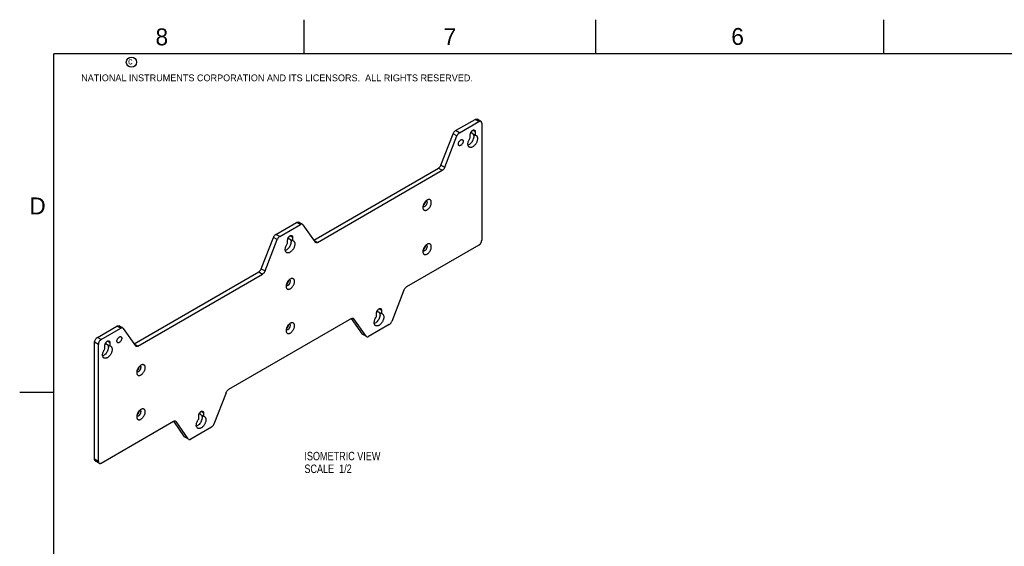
# Model space of a CAD drawing. Header units: inches. Extents: x 0 to 34, y 0 to 22.
# Tile 2 of 12: x 0 to 14.5, y 14.2 to 22. Entities that reach past the tile are written whole.
import ezdxf

# ---------------------------------------------------------------- set-up
doc = ezdxf.new("R2010")
doc.units = ezdxf.units.IN
doc.header["$LTSCALE"] = 1.87
doc.header["$MEASUREMENT"] = 0
doc.layers.get('0').update_dxf_attribs({"linetype": 'CONTINUOUS'})
doc.layers.add('02___PRT_ALL_AXES', color=7, linetype='CONTINUOUS')
doc.layers.add('DETAIL', color=7, linetype='CONTINUOUS')
doc.styles.get("Standard").update_dxf_attribs({"font": 'txt', "width": 0.8})
doc.styles.add('TEXTSTYLE_2', font='txt')

msp = doc.modelspace()

# ---------------------------------------------------------------- linework, layer by layer
at = {"color": 2, "linetype": 'CONTINUOUS'}
for p, q in [((4.2, 21.5), (4.2, 22)), ((8.5, 21.5), (8.5, 22)), ((12.75, 21.5), (12.75, 22)), ((0, 16.5), (0.5, 16.5))]:
    msp.add_line(p, q, dxfattribs=at)
at = {"color": 3, "linetype": 'CONTINUOUS'}
for p, q in [((6.4327, 20.3618), (6.7204, 20.5279)), ((6.2166, 19.8528), (6.3966, 20.3168)), ((4.3388, 18.7445), (6.1804, 19.8078)), ((3.7811, 18.8307), (4.0864, 19.007)), ((3.5649, 18.3218), (3.7449, 18.7857)), ((1.6871, 17.2135), (3.5287, 18.2768)), ((5.0575, 17.3588), (4.8975, 17.5863)), ((1.1471, 17.3099), (1.4348, 17.476)), ((5.0642, 17.3526), (5.0575, 17.3588)), ((1.1053, 15.5092), (1.1053, 17.2376)), ((2.4324, 15.8431), (2.2724, 16.0706)), ((2.439, 15.8369), (2.4324, 15.8431))]:
    msp.add_line(p, q, dxfattribs=at)
at = {"color": 7, "linetype": 'CONTINUOUS'}
for p, q in [((6.4884, 20.3296), (6.7761, 20.4957)), ((6.7761, 20.4957), (6.7204, 20.5279)), ((6.8056, 20.4986), (6.75, 20.5308)), ((6.4884, 20.3296), (6.4327, 20.3618)), ((6.8179, 20.4716), (6.8179, 18.7432)), ((6.2722, 19.8207), (6.4523, 20.2846)), ((6.4523, 20.2846), (6.3966, 20.3168)), ((4.3944, 18.7123), (6.2361, 19.7757)), ((6.1804, 19.8078), (6.2361, 19.7757)), ((6.2166, 19.8528), (6.2722, 19.8207)), ((3.8368, 18.7986), (4.1421, 18.9749)), ((4.1421, 18.9749), (4.0864, 19.007)), ((4.1716, 18.9778), (4.116, 19.01)), ((4.1783, 18.9717), (4.1716, 18.9778)), ((4.1783, 18.9717), (4.3583, 18.7156)), ((3.6206, 18.2896), (3.8006, 18.7536)), ((3.8006, 18.7536), (3.7449, 18.7857)), ((3.8368, 18.7986), (3.7811, 18.8307)), ((4.3388, 18.7445), (4.3944, 18.7123)), ((4.365, 18.7094), (4.3583, 18.7156)), ((6.7761, 18.6709), (5.707, 18.0536)), ((3.5649, 18.3218), (3.6206, 18.2896)), ((1.7428, 17.1813), (3.5844, 18.2447)), ((3.5287, 18.2768), (3.5844, 18.2447)), ((5.6708, 18.0086), (5.4908, 17.5447)), ((4.897, 17.5859), (3.0819, 16.5379)), ((4.9196, 17.5905), (4.9332, 17.5827)), ((4.9265, 17.5889), (4.9332, 17.5827)), ((5.1132, 17.3266), (4.9332, 17.5827)), ((1.2028, 17.2778), (1.4905, 17.4439)), ((1.4905, 17.4439), (1.4348, 17.476)), ((1.52, 17.4468), (1.4643, 17.4789)), ((1.5266, 17.4406), (1.5199, 17.4468)), ((1.5266, 17.4406), (1.7066, 17.1846)), ((5.4547, 17.4997), (5.1493, 17.3234)), ((1.2028, 17.2778), (1.1471, 17.3099)), ((5.1132, 17.3266), (5.0575, 17.3588)), ((5.1122, 17.3249), (5.0641, 17.3526)), ((5.1132, 17.3266), (5.1199, 17.3204)), ((1.161, 17.2054), (1.1053, 17.2376)), ((1.161, 15.477), (1.161, 17.2054)), ((1.6871, 17.2135), (1.7428, 17.1813)), ((1.7133, 17.1784), (1.7066, 17.1846)), ((3.0457, 16.4929), (2.8657, 16.029)), ((1.2028, 15.4529), (2.2719, 16.0702)), ((2.2945, 16.0748), (2.308, 16.067)), ((2.3013, 16.0732), (2.308, 16.067)), ((2.488, 15.8109), (2.308, 16.067)), ((2.8295, 15.984), (2.5242, 15.8077)), ((2.488, 15.8109), (2.4324, 15.8431)), ((2.487, 15.8092), (2.439, 15.8369)), ((2.488, 15.8109), (2.4947, 15.8047)), ((1.161, 15.477), (1.1053, 15.5092)), ((1.1732, 15.45), (1.1176, 15.4822))]:
    msp.add_line(p, q, dxfattribs=at)
at = {"color": 7, "linetype": 'CONTINUOUS', "const_width": 0.02}
for points in [[(0.5, 21.5), (0.5, 0.5)], [(33.5, 21.5), (0.5, 21.5)]]:
    msp.add_lwpolyline(points, dxfattribs=at)
at = {"color": 2, "linetype": 'CONTINUOUS'}
msp.add_circle((1.6484, 21.3727), 0.0754, dxfattribs=at)
at = {"color": 7, "linetype": 'CONTINUOUS'}
for centre in [(4.9166, 17.5717), (2.2914, 16.056)]:
    msp.add_arc(centre, 0.0198, 60.09863, 68.55233, dxfattribs=at)
at = {"color": 3, "linetype": 'CONTINUOUS'}
for points, knots in [([(6.7204, 20.5279), (6.723, 20.5294), (6.7282, 20.5318), (6.7361, 20.5337), (6.7435, 20.5335), (6.748, 20.5319), (6.75, 20.5308)], [0, 0, 0, 0, 0.2895413, 0.5491144, 0.782255, 1, 1, 1, 1]), ([(6.3966, 20.3168), (6.3984, 20.3215), (6.4029, 20.3308), (6.4114, 20.3433), (6.4213, 20.3539), (6.4289, 20.3595), (6.4327, 20.3618)], [0, 0, 0, 0, 0.2610997, 0.5224613, 0.7721204, 1, 1, 1, 1]), ([(6.1804, 19.8078), (6.1843, 19.81), (6.1918, 19.8157), (6.2017, 19.8263), (6.2102, 19.8388), (6.2147, 19.848), (6.2166, 19.8528)], [0, 0, 0, 0, 0.2278796, 0.4775387, 0.7389003, 1, 1, 1, 1]), ([(4.0864, 19.007), (4.089, 19.0085), (4.0942, 19.011), (4.1021, 19.0129), (4.1095, 19.0127), (4.114, 19.0111), (4.1159, 19.01)], [0, 0, 0, 0, 0.2892925, 0.5489719, 0.7821257, 1, 1, 1, 1]), ([(3.7449, 18.7857), (3.7468, 18.7905), (3.7512, 18.7997), (3.7598, 18.8123), (3.7697, 18.8229), (3.7772, 18.8285), (3.7811, 18.8307)], [0, 0, 0, 0, 0.2610997, 0.5224613, 0.7721204, 1, 1, 1, 1]), ([(3.5287, 18.2768), (3.5326, 18.279), (3.5401, 18.2847), (3.5501, 18.2952), (3.5586, 18.3078), (3.5631, 18.317), (3.5649, 18.3218)], [0, 0, 0, 0, 0.2278796, 0.4775387, 0.7389003, 1, 1, 1, 1]), ([(1.4348, 17.476), (1.4374, 17.4775), (1.4425, 17.4799), (1.4504, 17.4819), (1.4578, 17.4817), (1.4623, 17.4801), (1.4643, 17.479)], [0, 0, 0, 0, 0.2892925, 0.5489719, 0.7821257, 1, 1, 1, 1]), ([(1.1053, 17.2376), (1.1053, 17.2409), (1.1059, 17.2477), (1.1092, 17.2618), (1.1168, 17.2791), (1.128, 17.2944), (1.1386, 17.3043), (1.1442, 17.3083), (1.1471, 17.3099)], [0, 0, 0, 0, 0.114171, 0.2375602, 0.4999946, 0.762432, 0.8858247, 1, 1, 1, 1]), ([(1.1176, 15.4822), (1.1156, 15.4833), (1.112, 15.4863), (1.1081, 15.4927), (1.1058, 15.5005), (1.1053, 15.5062), (1.1053, 15.5092)], [0, 0, 0, 0, 0.2177497, 0.4508923, 0.7104636, 1, 1, 1, 1])]:
    msp.add_open_spline(points, degree=3, knots=knots, dxfattribs=at)
at = {"color": 7, "linetype": 'CONTINUOUS'}
for points, knots in [([(6.8056, 20.4986), (6.8037, 20.4998), (6.7992, 20.5014), (6.7918, 20.5016), (6.7838, 20.4997), (6.7787, 20.4972), (6.7761, 20.4957)], [0, 0, 0, 0, 0.217745, 0.4508856, 0.7104587, 1, 1, 1, 1]), ([(6.8179, 20.4716), (6.8179, 20.4746), (6.8174, 20.4803), (6.8151, 20.4881), (6.8112, 20.4944), (6.8076, 20.4975), (6.8056, 20.4986)], [0, 0, 0, 0, 0.2895364, 0.5491077, 0.7822503, 1, 1, 1, 1]), ([(6.4884, 20.3296), (6.4846, 20.3274), (6.477, 20.3217), (6.4671, 20.3112), (6.4586, 20.2986), (6.4541, 20.2894), (6.4523, 20.2846)], [0, 0, 0, 0, 0.2278796, 0.4775387, 0.7389003, 1, 1, 1, 1]), ([(6.2722, 19.8207), (6.2704, 19.8159), (6.2659, 19.8067), (6.2574, 19.7941), (6.2475, 19.7835), (6.2399, 19.7779), (6.2361, 19.7757)], [0, 0, 0, 0, 0.2610997, 0.5224613, 0.7721204, 1, 1, 1, 1]), ([(4.1716, 18.9778), (4.1696, 18.979), (4.1652, 18.9806), (4.1577, 18.9807), (4.1498, 18.9788), (4.1447, 18.9764), (4.1421, 18.9749)], [0, 0, 0, 0, 0.2178743, 0.4510281, 0.7107075, 1, 1, 1, 1]), ([(3.8368, 18.7986), (3.8329, 18.7964), (3.8254, 18.7907), (3.8154, 18.7801), (3.8069, 18.7676), (3.8024, 18.7584), (3.8006, 18.7536)], [0, 0, 0, 0, 0.2278796, 0.4775387, 0.7389003, 1, 1, 1, 1]), ([(4.3944, 18.7123), (4.3919, 18.7109), (4.3867, 18.7084), (4.3788, 18.7065), (4.3714, 18.7067), (4.3669, 18.7083), (4.365, 18.7094)], [0, 0, 0, 0, 0.2892925, 0.5489719, 0.7821257, 1, 1, 1, 1]), ([(6.7761, 18.6709), (6.779, 18.6725), (6.7846, 18.6765), (6.7952, 18.6864), (6.8063, 18.7017), (6.814, 18.7189), (6.8173, 18.7331), (6.8179, 18.7399), (6.8179, 18.7432)], [0, 0, 0, 0, 0.1141753, 0.237568, 0.5000054, 0.7624398, 0.885829, 1, 1, 1, 1]), ([(3.6206, 18.2896), (3.6187, 18.2849), (3.6143, 18.2756), (3.6058, 18.2631), (3.5958, 18.2525), (3.5883, 18.2469), (3.5844, 18.2447)], [0, 0, 0, 0, 0.2610997, 0.5224613, 0.7721204, 1, 1, 1, 1]), ([(5.6708, 18.0086), (5.6727, 18.0134), (5.6772, 18.0226), (5.6857, 18.0352), (5.6956, 18.0458), (5.7032, 18.0514), (5.707, 18.0536)], [0, 0, 0, 0, 0.2610997, 0.5224613, 0.7721204, 1, 1, 1, 1]), ([(4.897, 17.5859), (4.8993, 17.5873), (4.9039, 17.5895), (4.911, 17.5915), (4.9177, 17.5918), (4.9219, 17.5909), (4.9238, 17.5901)], [0, 0, 0, 0, 0.2860143, 0.54616, 0.7816993, 1, 1, 1, 1]), ([(1.5199, 17.4468), (1.518, 17.4479), (1.5135, 17.4495), (1.5061, 17.4497), (1.4982, 17.4478), (1.493, 17.4454), (1.4905, 17.4439)], [0, 0, 0, 0, 0.2178743, 0.4510281, 0.7107075, 1, 1, 1, 1]), ([(5.4547, 17.4997), (5.4585, 17.5019), (5.4661, 17.5075), (5.476, 17.5181), (5.4845, 17.5307), (5.489, 17.5399), (5.4908, 17.5447)], [0, 0, 0, 0, 0.2278796, 0.4775387, 0.7389003, 1, 1, 1, 1]), ([(5.1199, 17.3204), (5.1218, 17.3193), (5.1263, 17.3177), (5.1337, 17.3175), (5.1416, 17.3195), (5.1467, 17.3219), (5.1493, 17.3234)], [0, 0, 0, 0, 0.2178743, 0.4510281, 0.7107075, 1, 1, 1, 1]), ([(1.2028, 17.2778), (1.1999, 17.2761), (1.1943, 17.2721), (1.1837, 17.2623), (1.1725, 17.247), (1.1649, 17.2297), (1.1616, 17.2156), (1.161, 17.2087), (1.161, 17.2054)], [0, 0, 0, 0, 0.1141753, 0.237568, 0.5000054, 0.7624398, 0.885829, 1, 1, 1, 1]), ([(1.7428, 17.1813), (1.7402, 17.1798), (1.7351, 17.1774), (1.7272, 17.1755), (1.7197, 17.1756), (1.7153, 17.1773), (1.7133, 17.1784)], [0, 0, 0, 0, 0.2892925, 0.5489719, 0.7821257, 1, 1, 1, 1]), ([(3.0457, 16.4929), (3.0476, 16.4977), (3.052, 16.5069), (3.0605, 16.5195), (3.0705, 16.53), (3.078, 16.5357), (3.0819, 16.5379)], [0, 0, 0, 0, 0.2610997, 0.5224613, 0.7721204, 1, 1, 1, 1]), ([(2.2719, 16.0702), (2.2742, 16.0716), (2.2788, 16.0738), (2.2859, 16.0758), (2.2926, 16.0761), (2.2968, 16.0752), (2.2987, 16.0744)], [0, 0, 0, 0, 0.2860143, 0.54616, 0.7816993, 1, 1, 1, 1]), ([(2.8295, 15.984), (2.8334, 15.9862), (2.8409, 15.9918), (2.8509, 16.0024), (2.8594, 16.015), (2.8639, 16.0242), (2.8657, 16.029)], [0, 0, 0, 0, 0.2278796, 0.4775387, 0.7389003, 1, 1, 1, 1]), ([(2.4947, 15.8047), (2.4967, 15.8036), (2.5011, 15.802), (2.5086, 15.8018), (2.5165, 15.8037), (2.5216, 15.8062), (2.5242, 15.8077)], [0, 0, 0, 0, 0.2178743, 0.4510281, 0.7107075, 1, 1, 1, 1]), ([(1.161, 15.477), (1.161, 15.4741), (1.1615, 15.4684), (1.1638, 15.4605), (1.1676, 15.4542), (1.1713, 15.4511), (1.1732, 15.45)], [0, 0, 0, 0, 0.2895364, 0.5491077, 0.7822503, 1, 1, 1, 1]), ([(1.1732, 15.45), (1.1752, 15.4489), (1.1797, 15.4473), (1.1871, 15.4471), (1.195, 15.449), (1.2002, 15.4514), (1.2028, 15.4529)], [0, 0, 0, 0, 0.217745, 0.4508856, 0.7104587, 1, 1, 1, 1])]:
    msp.add_open_spline(points, degree=3, knots=knots, dxfattribs=at)
at = {"layer": '02___PRT_ALL_AXES', "color": 3, "linetype": 'CONTINUOUS'}
for p, q in [((6.665, 20.348), (6.665, 20.3277)), ((3.9691, 18.7914), (3.9691, 18.7712)), ((5.2817, 17.7122), (5.2817, 17.692)), ((1.2733, 17.2349), (1.2733, 17.2146)), ((2.6565, 16.1965), (2.6565, 16.1763))]:
    msp.add_line(p, q, dxfattribs=at)
at = {"layer": '02___PRT_ALL_AXES', "color": 7, "linetype": 'CONTINUOUS'}
for p, q in [((6.6858, 20.3674), (6.7206, 20.3473)), ((6.7206, 20.3473), (6.7206, 20.2956)), ((6.6499, 20.2547), (6.6499, 20.3065)), ((6.665, 20.3277), (6.7206, 20.2956)), ((6.7206, 20.2956), (6.7353, 20.291)), ((3.9541, 18.6982), (3.9541, 18.75)), ((3.9691, 18.7712), (4.0248, 18.739)), ((3.99, 18.8109), (4.0248, 18.7908)), ((4.0248, 18.7908), (4.0248, 18.739)), ((4.0248, 18.739), (4.0395, 18.7345)), ((5.3025, 17.7317), (5.3374, 17.7116)), ((5.2666, 17.619), (5.2666, 17.6708)), ((5.2817, 17.692), (5.3374, 17.6598)), ((5.3374, 17.7116), (5.3374, 17.6598)), ((5.3374, 17.6598), (5.352, 17.6553)), ((1.2582, 17.1417), (1.2582, 17.1934)), ((1.2733, 17.2146), (1.3289, 17.1825)), ((1.2941, 17.2544), (1.3289, 17.2343)), ((1.3289, 17.2343), (1.3289, 17.1825)), ((1.3289, 17.1825), (1.3436, 17.178)), ((2.6415, 16.1033), (2.6415, 16.1551)), ((2.6565, 16.1763), (2.7122, 16.1441)), ((2.6774, 16.216), (2.7122, 16.1959)), ((2.7122, 16.1959), (2.7122, 16.1441)), ((2.7122, 16.1441), (2.7269, 16.1396))]:
    msp.add_line(p, q, dxfattribs=at)
at = {"layer": '02___PRT_ALL_AXES', "color": 3, "linetype": 'CONTINUOUS'}
for centre, radius, start, end in [((5.9362, 19.2956), 0.0404, 298.47277, 300.00662), ((5.9478, 19.3149), 0.04, 359.99532, 1.54253), ((5.9362, 18.6425), 0.0404, 298.47277, 300.00662), ((5.9478, 18.6617), 0.04, 359.99532, 1.54253), ((3.9174, 18.13), 0.0404, 298.47277, 300.00662), ((3.929, 18.1493), 0.04, 359.99532, 1.54253), ((3.9174, 17.4768), 0.0404, 298.47277, 300.00662), ((3.929, 17.4961), 0.04, 359.99532, 1.54253), ((1.7255, 16.877), 0.04, 359.99532, 1.54253), ((1.714, 16.8578), 0.0404, 298.47277, 300.00662), ((1.714, 16.2046), 0.0404, 298.47277, 300.00662), ((1.7255, 16.2239), 0.04, 359.99532, 1.54253)]:
    msp.add_arc(centre, radius, start, end, dxfattribs=at)
at = {"layer": '02___PRT_ALL_AXES', "color": 7, "linetype": 'CONTINUOUS'}
for points, knots in [([(6.6499, 20.3065), (6.6499, 20.3108), (6.6511, 20.3198), (6.6556, 20.333), (6.6625, 20.3457), (6.6712, 20.3569), (6.6811, 20.3656), (6.69, 20.3705), (6.697, 20.3724), (6.7019, 20.3727), (6.7063, 20.3721), (6.7091, 20.3709), (6.7103, 20.3702)], [0, 0, 0, 0, 0.1286607, 0.2703244, 0.417466, 0.5618234, 0.6954884, 0.8127425, 0.8646895, 0.9125197, 0.9571381, 1, 1, 1, 1]), ([(6.7103, 20.3702), (6.7119, 20.3693), (6.715, 20.3667), (6.7183, 20.3613), (6.7202, 20.3547), (6.7206, 20.3499), (6.7206, 20.3473)], [0, 0, 0, 0, 0.2177007, 0.450907, 0.7106316, 1, 1, 1, 1]), ([(6.4731, 20.1636), (6.4731, 20.1679), (6.4743, 20.1769), (6.4788, 20.1901), (6.4857, 20.2028), (6.4944, 20.214), (6.5043, 20.2227), (6.5133, 20.2276), (6.5203, 20.2295), (6.5251, 20.2298), (6.5296, 20.2292), (6.5323, 20.228), (6.5335, 20.2273)], [0, 0, 0, 0, 0.1286607, 0.2703244, 0.417466, 0.5618234, 0.6954884, 0.8127425, 0.8646895, 0.9125197, 0.9571381, 1, 1, 1, 1]), ([(6.5439, 20.2044), (6.5439, 20.2002), (6.5427, 20.1912), (6.5382, 20.178), (6.5313, 20.1653), (6.5226, 20.1541), (6.5127, 20.1453), (6.5037, 20.1404), (6.4967, 20.1386), (6.4919, 20.1382), (6.4874, 20.1389), (6.4847, 20.14), (6.4835, 20.1407)], [0, 0, 0, 0, 0.1286607, 0.2703244, 0.417466, 0.5618234, 0.6954884, 0.8127425, 0.8646895, 0.9125197, 0.9571381, 1, 1, 1, 1]), ([(6.5335, 20.2273), (6.5352, 20.2264), (6.5382, 20.2238), (6.5415, 20.2184), (6.5435, 20.2118), (6.5439, 20.207), (6.5439, 20.2044)], [0, 0, 0, 0, 0.2177007, 0.450907, 0.7106316, 1, 1, 1, 1]), ([(6.6353, 20.1178), (6.6334, 20.1189), (6.6297, 20.1216), (6.6233, 20.1284), (6.6174, 20.14), (6.6142, 20.1565), (6.6147, 20.1753), (6.6187, 20.1956), (6.6261, 20.2163), (6.6365, 20.2364), (6.6452, 20.2489), (6.6499, 20.2547)], [0, 0, 0, 0, 0.0436624, 0.0884334, 0.1846835, 0.2941502, 0.4180363, 0.554655, 0.7003571, 0.8506317, 1, 1, 1, 1]), ([(6.7353, 20.291), (6.7386, 20.2891), (6.7448, 20.2839), (6.7513, 20.2732), (6.7552, 20.2599), (6.7564, 20.2447), (6.755, 20.228), (6.7509, 20.2105), (6.7443, 20.1927), (6.7356, 20.1754), (6.7249, 20.1591), (6.7128, 20.1446), (6.6997, 20.1323), (6.686, 20.1227), (6.6722, 20.1161), (6.6587, 20.1129), (6.6462, 20.1132), (6.6386, 20.1159), (6.6353, 20.1178)], [0, 0, 0, 0, 0.0453955, 0.0939764, 0.1480066, 0.2083986, 0.2749902, 0.3468431, 0.4224647, 0.5000536, 0.5776385, 0.6532531, 0.7250922, 0.7916668, 0.8520423, 0.9060529, 0.9546302, 1, 1, 1, 1]), ([(6.4835, 20.1407), (6.4818, 20.1417), (6.4788, 20.1443), (6.4755, 20.1497), (6.4735, 20.1563), (6.4731, 20.1611), (6.4731, 20.1636)], [0, 0, 0, 0, 0.2177007, 0.450907, 0.7106316, 1, 1, 1, 1]), ([(6.0121, 19.3367), (6.0078, 19.3342), (5.9994, 19.3283), (5.9836, 19.3135), (5.9703, 19.2953), (5.96, 19.275), (5.9543, 19.2593), (5.9507, 19.2438), (5.9498, 19.2336), (5.9498, 19.2287)], [0, 0, 0, 0, 0.1142106, 0.23743, 0.4997838, 0.6328535, 0.7625429, 0.8858794, 1, 1, 1, 1]), ([(6.0745, 19.3007), (6.0745, 19.3051), (6.0738, 19.3136), (6.0704, 19.3253), (6.0646, 19.3348), (6.0565, 19.3415), (6.0466, 19.3451), (6.0355, 19.3454), (6.0237, 19.3426), (6.016, 19.3389), (6.0121, 19.3367)], [0, 0, 0, 0, 0.1447683, 0.2745533, 0.3911244, 0.4999946, 0.6088832, 0.72548, 0.8551064, 1, 1, 1, 1]), ([(5.9498, 19.2287), (5.9498, 19.2242), (5.9504, 19.2157), (5.9539, 19.204), (5.9597, 19.1945), (5.9677, 19.1878), (5.9776, 19.1842), (5.9887, 19.1839), (6.0005, 19.1868), (6.0127, 19.1925), (6.0248, 19.201), (6.0364, 19.2119), (6.0471, 19.2247), (6.0565, 19.239), (6.0642, 19.2543), (6.07, 19.27), (6.0736, 19.2855), (6.0745, 19.2957), (6.0745, 19.3007)], [0, 0, 0, 0, 0.0603225, 0.1144013, 0.162974, 0.2083381, 0.2537106, 0.302296, 0.3563113, 0.4166887, 0.4832812, 0.5551254, 0.630753, 0.7083517, 0.7859374, 0.861552, 0.9334625, 1, 1, 1, 1]), ([(5.9525, 19.2513), (5.9532, 19.2498), (5.955, 19.2471), (5.9576, 19.245), (5.9589, 19.2442)], [0, 0, 0, 0, 0.5152897, 1, 1, 1, 1]), ([(5.9589, 19.2442), (5.96, 19.2436), (5.9624, 19.2426), (5.9664, 19.242), (5.9707, 19.2423), (5.9769, 19.244), (5.9848, 19.2483), (5.9935, 19.2561), (6.0013, 19.266), (6.0074, 19.2772), (6.0113, 19.2889), (6.0124, 19.2969), (6.0124, 19.3007)], [0, 0, 0, 0, 0.0428356, 0.0874734, 0.1353059, 0.187248, 0.3045355, 0.4382129, 0.5825461, 0.7296603, 0.8714693, 1, 1, 1, 1]), ([(5.9931, 19.3229), (5.9949, 19.3231), (5.9984, 19.323), (6.0018, 19.3218), (6.0032, 19.3209)], [0, 0, 0, 0, 0.5171972, 1, 1, 1, 1]), ([(6.0032, 19.3209), (6.0047, 19.3201), (6.0074, 19.3178), (6.0103, 19.313), (6.012, 19.3072), (6.0124, 19.3029), (6.0124, 19.3007)], [0, 0, 0, 0, 0.2177187, 0.4512326, 0.7112538, 1, 1, 1, 1]), ([(3.9541, 18.75), (3.9541, 18.7542), (3.9553, 18.7632), (3.9597, 18.7764), (3.9666, 18.7891), (3.9754, 18.8003), (3.9853, 18.8091), (3.9942, 18.814), (4.0012, 18.8158), (4.006, 18.8162), (4.0105, 18.8155), (4.0132, 18.8144), (4.0145, 18.8137)], [0, 0, 0, 0, 0.1286607, 0.2703244, 0.417466, 0.5618234, 0.6954884, 0.8127425, 0.8646895, 0.9125197, 0.9571381, 1, 1, 1, 1]), ([(4.0145, 18.8137), (4.0161, 18.8127), (4.0192, 18.8101), (4.0225, 18.8048), (4.0244, 18.7981), (4.0248, 18.7933), (4.0248, 18.7908)], [0, 0, 0, 0, 0.2177007, 0.450907, 0.7106316, 1, 1, 1, 1]), ([(3.9394, 18.5613), (3.9375, 18.5624), (3.9339, 18.565), (3.9274, 18.5719), (3.9215, 18.5834), (3.9184, 18.6), (3.9188, 18.6188), (3.9229, 18.639), (3.9303, 18.6597), (3.9407, 18.6798), (3.9493, 18.6923), (3.9541, 18.6982)], [0, 0, 0, 0, 0.0436624, 0.0884334, 0.1846835, 0.2941502, 0.4180363, 0.554655, 0.7003571, 0.8506317, 1, 1, 1, 1]), ([(4.0395, 18.7345), (4.0428, 18.7326), (4.0489, 18.7274), (4.0555, 18.7166), (4.0594, 18.7034), (4.0606, 18.6882), (4.0591, 18.6715), (4.055, 18.6539), (4.0485, 18.6362), (4.0397, 18.6188), (4.0291, 18.6026), (4.017, 18.5881), (4.0038, 18.5758), (3.9901, 18.5661), (3.9763, 18.5596), (3.9629, 18.5563), (3.9503, 18.5567), (3.9427, 18.5594), (3.9394, 18.5613)], [0, 0, 0, 0, 0.0453955, 0.0939764, 0.1480066, 0.2083986, 0.2749902, 0.3468431, 0.4224647, 0.5000536, 0.5776385, 0.6532531, 0.7250922, 0.7916668, 0.8520423, 0.9060529, 0.9546302, 1, 1, 1, 1]), ([(6.0121, 18.6835), (6.0078, 18.681), (5.9994, 18.6751), (5.9836, 18.6603), (5.9703, 18.6421), (5.96, 18.6218), (5.9543, 18.6061), (5.9507, 18.5907), (5.9498, 18.5804), (5.9498, 18.5755)], [0, 0, 0, 0, 0.1142106, 0.23743, 0.4997838, 0.6328535, 0.7625429, 0.8858794, 1, 1, 1, 1]), ([(5.9498, 18.5755), (5.9498, 18.571), (5.9504, 18.5625), (5.9539, 18.5508), (5.9597, 18.5414), (5.9677, 18.5346), (5.9776, 18.531), (5.9887, 18.5307), (6.0005, 18.5336), (6.0127, 18.5394), (6.0248, 18.5478), (6.0364, 18.5587), (6.0471, 18.5715), (6.0565, 18.5859), (6.0642, 18.6011), (6.07, 18.6168), (6.0736, 18.6323), (6.0745, 18.6426), (6.0745, 18.6475)], [0, 0, 0, 0, 0.0603225, 0.1144013, 0.162974, 0.2083381, 0.2537106, 0.302296, 0.3563113, 0.4166887, 0.4832812, 0.5551254, 0.630753, 0.7083517, 0.7859374, 0.861552, 0.9334625, 1, 1, 1, 1]), ([(5.9525, 18.5981), (5.9532, 18.5966), (5.955, 18.5939), (5.9576, 18.5918), (5.9589, 18.591)], [0, 0, 0, 0, 0.5152897, 1, 1, 1, 1]), ([(5.9589, 18.591), (5.96, 18.5904), (5.9624, 18.5894), (5.9664, 18.5888), (5.9707, 18.5891), (5.9769, 18.5908), (5.9848, 18.5951), (5.9935, 18.6029), (6.0013, 18.6128), (6.0074, 18.624), (6.0113, 18.6357), (6.0124, 18.6437), (6.0124, 18.6475)], [0, 0, 0, 0, 0.0428356, 0.0874734, 0.1353059, 0.187248, 0.3045355, 0.4382129, 0.5825461, 0.7296603, 0.8714693, 1, 1, 1, 1]), ([(5.9931, 18.6697), (5.9949, 18.6699), (5.9984, 18.6698), (6.0018, 18.6686), (6.0032, 18.6678)], [0, 0, 0, 0, 0.5171972, 1, 1, 1, 1]), ([(6.0032, 18.6678), (6.0047, 18.6669), (6.0074, 18.6646), (6.0103, 18.6598), (6.012, 18.654), (6.0124, 18.6497), (6.0124, 18.6475)], [0, 0, 0, 0, 0.2177187, 0.4512326, 0.7112538, 1, 1, 1, 1]), ([(6.0745, 18.6475), (6.0745, 18.6519), (6.0738, 18.6604), (6.0704, 18.6721), (6.0646, 18.6816), (6.0565, 18.6884), (6.0466, 18.692), (6.0355, 18.6922), (6.0237, 18.6894), (6.016, 18.6857), (6.0121, 18.6835)], [0, 0, 0, 0, 0.1447683, 0.2745533, 0.3911244, 0.4999946, 0.6088832, 0.72548, 0.8551064, 1, 1, 1, 1]), ([(3.9933, 18.171), (3.9891, 18.1686), (3.9806, 18.1627), (3.9648, 18.1479), (3.9515, 18.1296), (3.9412, 18.1094), (3.9355, 18.0937), (3.9319, 18.0782), (3.931, 18.068), (3.931, 18.063)], [0, 0, 0, 0, 0.1142106, 0.23743, 0.4997838, 0.6328535, 0.7625429, 0.8858794, 1, 1, 1, 1]), ([(4.0557, 18.135), (4.0557, 18.1395), (4.055, 18.148), (4.0516, 18.1597), (4.0458, 18.1692), (4.0377, 18.1759), (4.0278, 18.1795), (4.0167, 18.1798), (4.0049, 18.1769), (3.9972, 18.1733), (3.9933, 18.171)], [0, 0, 0, 0, 0.1447683, 0.2745533, 0.3911244, 0.4999946, 0.6088832, 0.72548, 0.8551064, 1, 1, 1, 1]), ([(3.931, 18.063), (3.931, 18.0586), (3.9316, 18.0501), (3.9351, 18.0384), (3.9409, 18.0289), (3.9489, 18.0222), (3.9588, 18.0186), (3.9699, 18.0183), (3.9818, 18.0211), (3.9939, 18.0269), (4.006, 18.0354), (4.0176, 18.0463), (4.0283, 18.0591), (4.0377, 18.0734), (4.0454, 18.0887), (4.0512, 18.1044), (4.0548, 18.1199), (4.0557, 18.1301), (4.0557, 18.135)], [0, 0, 0, 0, 0.0603225, 0.1144013, 0.162974, 0.2083381, 0.2537106, 0.302296, 0.3563113, 0.4166887, 0.4832812, 0.5551254, 0.630753, 0.7083517, 0.7859374, 0.861552, 0.9334625, 1, 1, 1, 1]), ([(3.9337, 18.0857), (3.9344, 18.0842), (3.9362, 18.0815), (3.9388, 18.0794), (3.9401, 18.0786)], [0, 0, 0, 0, 0.5152897, 1, 1, 1, 1]), ([(3.9401, 18.0786), (3.9412, 18.078), (3.9436, 18.077), (3.9476, 18.0764), (3.9519, 18.0767), (3.9581, 18.0784), (3.966, 18.0827), (3.9748, 18.0904), (3.9825, 18.1004), (3.9886, 18.1116), (3.9925, 18.1233), (3.9936, 18.1313), (3.9936, 18.135)], [0, 0, 0, 0, 0.0428356, 0.0874734, 0.1353059, 0.187248, 0.3045355, 0.4382129, 0.5825461, 0.7296603, 0.8714693, 1, 1, 1, 1]), ([(3.9743, 18.1573), (3.9761, 18.1575), (3.9796, 18.1574), (3.983, 18.1562), (3.9844, 18.1553)], [0, 0, 0, 0, 0.5171972, 1, 1, 1, 1]), ([(3.9844, 18.1553), (3.9859, 18.1545), (3.9886, 18.1522), (3.9915, 18.1474), (3.9933, 18.1415), (3.9936, 18.1373), (3.9936, 18.135)], [0, 0, 0, 0, 0.2177187, 0.4512326, 0.7112538, 1, 1, 1, 1]), ([(5.2666, 17.6708), (5.2666, 17.675), (5.2678, 17.684), (5.2723, 17.6972), (5.2792, 17.7099), (5.2879, 17.7211), (5.2978, 17.7299), (5.3068, 17.7348), (5.3138, 17.7366), (5.3186, 17.737), (5.3231, 17.7363), (5.3258, 17.7352), (5.327, 17.7345)], [0, 0, 0, 0, 0.1286607, 0.2703244, 0.417466, 0.5618234, 0.6954884, 0.8127425, 0.8646895, 0.9125197, 0.9571381, 1, 1, 1, 1]), ([(5.327, 17.7345), (5.3287, 17.7335), (5.3317, 17.7309), (5.335, 17.7255), (5.337, 17.7189), (5.3374, 17.7141), (5.3374, 17.7116)], [0, 0, 0, 0, 0.2177007, 0.450907, 0.7106316, 1, 1, 1, 1]), ([(5.252, 17.4821), (5.2501, 17.4832), (5.2464, 17.4858), (5.24, 17.4927), (5.2341, 17.5042), (5.2309, 17.5207), (5.2314, 17.5396), (5.2354, 17.5598), (5.2428, 17.5805), (5.2532, 17.6006), (5.2619, 17.6131), (5.2666, 17.619)], [0, 0, 0, 0, 0.0436624, 0.0884334, 0.1846835, 0.2941502, 0.4180363, 0.554655, 0.7003571, 0.8506317, 1, 1, 1, 1]), ([(5.352, 17.6553), (5.3553, 17.6534), (5.3615, 17.6482), (5.3681, 17.6374), (5.372, 17.6242), (5.3732, 17.609), (5.3717, 17.5923), (5.3676, 17.5747), (5.3611, 17.557), (5.3523, 17.5396), (5.3417, 17.5234), (5.3295, 17.5089), (5.3164, 17.4965), (5.3027, 17.4869), (5.2889, 17.4804), (5.2755, 17.4771), (5.2629, 17.4774), (5.2553, 17.4802), (5.252, 17.4821)], [0, 0, 0, 0, 0.0453955, 0.0939764, 0.1480066, 0.2083986, 0.2749902, 0.3468431, 0.4224647, 0.5000536, 0.5776385, 0.6532531, 0.7250922, 0.7916668, 0.8520423, 0.9060529, 0.9546302, 1, 1, 1, 1]), ([(3.9933, 17.5179), (3.9891, 17.5154), (3.9806, 17.5095), (3.9648, 17.4947), (3.9515, 17.4765), (3.9412, 17.4562), (3.9355, 17.4405), (3.9319, 17.425), (3.931, 17.4148), (3.931, 17.4099)], [0, 0, 0, 0, 0.1142106, 0.23743, 0.4997838, 0.6328535, 0.7625429, 0.8858794, 1, 1, 1, 1]), ([(3.931, 17.4099), (3.931, 17.4054), (3.9316, 17.3969), (3.9351, 17.3852), (3.9409, 17.3757), (3.9489, 17.369), (3.9588, 17.3654), (3.9699, 17.3651), (3.9818, 17.368), (3.9939, 17.3737), (4.006, 17.3822), (4.0176, 17.3931), (4.0283, 17.4059), (4.0377, 17.4202), (4.0454, 17.4355), (4.0512, 17.4512), (4.0548, 17.4667), (4.0557, 17.4769), (4.0557, 17.4819)], [0, 0, 0, 0, 0.0603225, 0.1144013, 0.162974, 0.2083381, 0.2537106, 0.302296, 0.3563113, 0.4166887, 0.4832812, 0.5551254, 0.630753, 0.7083517, 0.7859374, 0.861552, 0.9334625, 1, 1, 1, 1]), ([(3.9401, 17.4254), (3.9412, 17.4248), (3.9436, 17.4238), (3.9476, 17.4232), (3.9519, 17.4235), (3.9581, 17.4252), (3.966, 17.4295), (3.9748, 17.4373), (3.9825, 17.4472), (3.9886, 17.4584), (3.9925, 17.4701), (3.9936, 17.4781), (3.9936, 17.4819)], [0, 0, 0, 0, 0.0428356, 0.0874734, 0.1353059, 0.187248, 0.3045355, 0.4382129, 0.5825461, 0.7296603, 0.8714693, 1, 1, 1, 1]), ([(3.9743, 17.5041), (3.9761, 17.5043), (3.9796, 17.5042), (3.983, 17.503), (3.9844, 17.5021)], [0, 0, 0, 0, 0.5171972, 1, 1, 1, 1]), ([(3.9844, 17.5021), (3.9859, 17.5013), (3.9886, 17.499), (3.9915, 17.4942), (3.9933, 17.4884), (3.9936, 17.4841), (3.9936, 17.4819)], [0, 0, 0, 0, 0.2177187, 0.4512326, 0.7112538, 1, 1, 1, 1]), ([(4.0557, 17.4819), (4.0557, 17.4863), (4.055, 17.4948), (4.0516, 17.5065), (4.0458, 17.516), (4.0377, 17.5227), (4.0278, 17.5263), (4.0167, 17.5266), (4.0049, 17.5238), (3.9972, 17.5201), (3.9933, 17.5179)], [0, 0, 0, 0, 0.1447683, 0.2745533, 0.3911244, 0.4999946, 0.6088832, 0.72548, 0.8551064, 1, 1, 1, 1]), ([(1.435, 17.2547), (1.435, 17.259), (1.4362, 17.2679), (1.4407, 17.2811), (1.4476, 17.2939), (1.4563, 17.305), (1.4662, 17.3138), (1.4751, 17.3187), (1.4821, 17.3205), (1.4869, 17.3209), (1.4914, 17.3202), (1.4941, 17.3191), (1.4954, 17.3184)], [0, 0, 0, 0, 0.1286607, 0.2703244, 0.417466, 0.5618234, 0.6954884, 0.8127425, 0.8646895, 0.9125197, 0.9571381, 1, 1, 1, 1]), ([(1.5057, 17.2955), (1.5057, 17.2912), (1.5045, 17.2822), (1.5001, 17.269), (1.4932, 17.2563), (1.4844, 17.2451), (1.4745, 17.2364), (1.4656, 17.2315), (1.4586, 17.2296), (1.4538, 17.2293), (1.4493, 17.23), (1.4466, 17.2311), (1.4453, 17.2318)], [0, 0, 0, 0, 0.1286607, 0.2703244, 0.417466, 0.5618234, 0.6954884, 0.8127425, 0.8646895, 0.9125197, 0.9571381, 1, 1, 1, 1]), ([(1.4954, 17.3184), (1.497, 17.3174), (1.5001, 17.3148), (1.5034, 17.3095), (1.5053, 17.3028), (1.5057, 17.298), (1.5057, 17.2955)], [0, 0, 0, 0, 0.2177007, 0.450907, 0.7106316, 1, 1, 1, 1]), ([(3.9337, 17.4325), (3.9344, 17.431), (3.9362, 17.4283), (3.9388, 17.4262), (3.9401, 17.4254)], [0, 0, 0, 0, 0.5152897, 1, 1, 1, 1]), ([(1.3436, 17.178), (1.3469, 17.1761), (1.3531, 17.1709), (1.3596, 17.1601), (1.3635, 17.1469), (1.3647, 17.1316), (1.3633, 17.1149), (1.3592, 17.0974), (1.3526, 17.0796), (1.3439, 17.0623), (1.3333, 17.0461), (1.3211, 17.0315), (1.308, 17.0192), (1.2943, 17.0096), (1.2805, 17.003), (1.2671, 16.9998), (1.2545, 17.0001), (1.2469, 17.0029), (1.2436, 17.0048)], [0, 0, 0, 0, 0.0453955, 0.0939764, 0.1480066, 0.2083986, 0.2749902, 0.3468431, 0.4224647, 0.5000536, 0.5776385, 0.6532531, 0.7250922, 0.7916668, 0.8520423, 0.9060529, 0.9546302, 1, 1, 1, 1]), ([(1.2582, 17.1934), (1.2582, 17.1977), (1.2594, 17.2067), (1.2639, 17.2199), (1.2708, 17.2326), (1.2795, 17.2438), (1.2894, 17.2525), (1.2984, 17.2574), (1.3054, 17.2593), (1.3102, 17.2597), (1.3147, 17.259), (1.3174, 17.2579), (1.3186, 17.2571)], [0, 0, 0, 0, 0.1286607, 0.2703244, 0.417466, 0.5618234, 0.6954884, 0.8127425, 0.8646895, 0.9125197, 0.9571381, 1, 1, 1, 1]), ([(1.3186, 17.2571), (1.3203, 17.2562), (1.3233, 17.2536), (1.3266, 17.2482), (1.3286, 17.2416), (1.3289, 17.2368), (1.3289, 17.2343)], [0, 0, 0, 0, 0.2177007, 0.450907, 0.7106316, 1, 1, 1, 1]), ([(1.4453, 17.2318), (1.4437, 17.2328), (1.4406, 17.2354), (1.4373, 17.2407), (1.4354, 17.2473), (1.435, 17.2522), (1.435, 17.2547)], [0, 0, 0, 0, 0.2177007, 0.450907, 0.7106316, 1, 1, 1, 1]), ([(1.2436, 17.0048), (1.2417, 17.0059), (1.238, 17.0085), (1.2316, 17.0154), (1.2257, 17.0269), (1.2225, 17.0434), (1.223, 17.0623), (1.227, 17.0825), (1.2344, 17.1032), (1.2448, 17.1233), (1.2535, 17.1358), (1.2582, 17.1417)], [0, 0, 0, 0, 0.0436624, 0.0884334, 0.1846835, 0.2941502, 0.4180363, 0.554655, 0.7003571, 0.8506317, 1, 1, 1, 1]), ([(1.7899, 16.8988), (1.7856, 16.8963), (1.7772, 16.8904), (1.7614, 16.8757), (1.748, 16.8574), (1.7378, 16.8371), (1.732, 16.8215), (1.7284, 16.806), (1.7275, 16.7957), (1.7275, 16.7908)], [0, 0, 0, 0, 0.1142106, 0.23743, 0.4997838, 0.6328535, 0.7625429, 0.8858794, 1, 1, 1, 1]), ([(1.7275, 16.7908), (1.7275, 16.7863), (1.7282, 16.7778), (1.7316, 16.7662), (1.7374, 16.7567), (1.7455, 16.7499), (1.7554, 16.7463), (1.7665, 16.746), (1.7783, 16.7489), (1.7905, 16.7547), (1.8026, 16.7632), (1.8142, 16.774), (1.8249, 16.7869), (1.8342, 16.8012), (1.842, 16.8165), (1.8477, 16.8321), (1.8513, 16.8476), (1.8522, 16.8579), (1.8522, 16.8628)], [0, 0, 0, 0, 0.0603225, 0.1144013, 0.162974, 0.2083381, 0.2537106, 0.302296, 0.3563113, 0.4166887, 0.4832812, 0.5551254, 0.630753, 0.7083517, 0.7859374, 0.861552, 0.9334625, 1, 1, 1, 1]), ([(1.7367, 16.8064), (1.7378, 16.8057), (1.7402, 16.8047), (1.7442, 16.8042), (1.7484, 16.8045), (1.7546, 16.8061), (1.7625, 16.8105), (1.7713, 16.8182), (1.779, 16.8281), (1.7851, 16.8394), (1.7891, 16.8511), (1.7901, 16.859), (1.7901, 16.8628)], [0, 0, 0, 0, 0.0428356, 0.0874734, 0.1353059, 0.187248, 0.3045355, 0.4382129, 0.5825461, 0.7296603, 0.8714693, 1, 1, 1, 1]), ([(1.7708, 16.8851), (1.7726, 16.8852), (1.7762, 16.8851), (1.7795, 16.8839), (1.781, 16.8831)], [0, 0, 0, 0, 0.5171972, 1, 1, 1, 1]), ([(1.781, 16.8831), (1.7824, 16.8822), (1.7852, 16.8799), (1.7881, 16.8752), (1.7898, 16.8693), (1.7901, 16.865), (1.7901, 16.8628)], [0, 0, 0, 0, 0.2177187, 0.4512326, 0.7112538, 1, 1, 1, 1]), ([(1.8522, 16.8628), (1.8522, 16.8673), (1.8515, 16.8758), (1.8481, 16.8874), (1.8423, 16.8969), (1.8343, 16.9037), (1.8244, 16.9073), (1.8133, 16.9076), (1.8014, 16.9047), (1.7937, 16.901), (1.7899, 16.8988)], [0, 0, 0, 0, 0.1447683, 0.2745533, 0.3911244, 0.4999946, 0.6088832, 0.72548, 0.8551064, 1, 1, 1, 1]), ([(1.7302, 16.8134), (1.731, 16.812), (1.7328, 16.8092), (1.7353, 16.8072), (1.7367, 16.8064)], [0, 0, 0, 0, 0.5152897, 1, 1, 1, 1]), ([(1.7899, 16.2456), (1.7856, 16.2432), (1.7772, 16.2373), (1.7614, 16.2225), (1.748, 16.2042), (1.7378, 16.184), (1.732, 16.1683), (1.7284, 16.1528), (1.7275, 16.1425), (1.7275, 16.1376)], [0, 0, 0, 0, 0.1142106, 0.23743, 0.4997838, 0.6328535, 0.7625429, 0.8858794, 1, 1, 1, 1]), ([(1.7275, 16.1376), (1.7275, 16.1332), (1.7282, 16.1247), (1.7316, 16.113), (1.7374, 16.1035), (1.7455, 16.0967), (1.7554, 16.0931), (1.7665, 16.0929), (1.7783, 16.0957), (1.7905, 16.1015), (1.8026, 16.11), (1.8142, 16.1209), (1.8249, 16.1337), (1.8342, 16.148), (1.842, 16.1633), (1.8477, 16.179), (1.8513, 16.1944), (1.8522, 16.2047), (1.8522, 16.2096)], [0, 0, 0, 0, 0.0603225, 0.1144013, 0.162974, 0.2083381, 0.2537106, 0.302296, 0.3563113, 0.4166887, 0.4832812, 0.5551254, 0.630753, 0.7083517, 0.7859374, 0.861552, 0.9334625, 1, 1, 1, 1]), ([(1.7302, 16.1603), (1.731, 16.1588), (1.7328, 16.1561), (1.7353, 16.154), (1.7367, 16.1532)], [0, 0, 0, 0, 0.5152897, 1, 1, 1, 1]), ([(1.7367, 16.1532), (1.7378, 16.1526), (1.7402, 16.1516), (1.7442, 16.151), (1.7484, 16.1513), (1.7546, 16.1529), (1.7625, 16.1573), (1.7713, 16.165), (1.779, 16.1749), (1.7851, 16.1862), (1.7891, 16.1979), (1.7901, 16.2058), (1.7901, 16.2096)], [0, 0, 0, 0, 0.0428356, 0.0874734, 0.1353059, 0.187248, 0.3045355, 0.4382129, 0.5825461, 0.7296603, 0.8714693, 1, 1, 1, 1]), ([(1.7708, 16.2319), (1.7726, 16.232), (1.7762, 16.232), (1.7795, 16.2307), (1.781, 16.2299)], [0, 0, 0, 0, 0.5171972, 1, 1, 1, 1]), ([(1.781, 16.2299), (1.7824, 16.2291), (1.7852, 16.2268), (1.7881, 16.222), (1.7898, 16.2161), (1.7901, 16.2119), (1.7901, 16.2096)], [0, 0, 0, 0, 0.2177187, 0.4512326, 0.7112538, 1, 1, 1, 1]), ([(1.8522, 16.2096), (1.8522, 16.2141), (1.8515, 16.2226), (1.8481, 16.2343), (1.8423, 16.2437), (1.8343, 16.2505), (1.8244, 16.2541), (1.8133, 16.2544), (1.8014, 16.2515), (1.7937, 16.2479), (1.7899, 16.2456)], [0, 0, 0, 0, 0.1447683, 0.2745533, 0.3911244, 0.4999946, 0.6088832, 0.72548, 0.8551064, 1, 1, 1, 1]), ([(2.7269, 16.1396), (2.7302, 16.1377), (2.7364, 16.1325), (2.7429, 16.1217), (2.7468, 16.1085), (2.748, 16.0932), (2.7465, 16.0766), (2.7425, 16.059), (2.7359, 16.0412), (2.7272, 16.0239), (2.7165, 16.0077), (2.7044, 15.9931), (2.6913, 15.9808), (2.6775, 15.9712), (2.6638, 15.9647), (2.6503, 15.9614), (2.6378, 15.9617), (2.6302, 15.9645), (2.6269, 15.9664)], [0, 0, 0, 0, 0.0453955, 0.0939764, 0.1480066, 0.2083986, 0.2749902, 0.3468431, 0.4224647, 0.5000536, 0.5776385, 0.6532531, 0.7250922, 0.7916668, 0.8520423, 0.9060529, 0.9546302, 1, 1, 1, 1]), ([(2.6415, 16.1551), (2.6415, 16.1593), (2.6427, 16.1683), (2.6472, 16.1815), (2.6541, 16.1942), (2.6628, 16.2054), (2.6727, 16.2142), (2.6816, 16.2191), (2.6886, 16.2209), (2.6934, 16.2213), (2.6979, 16.2206), (2.7007, 16.2195), (2.7019, 16.2188)], [0, 0, 0, 0, 0.1286607, 0.2703244, 0.417466, 0.5618234, 0.6954884, 0.8127425, 0.8646895, 0.9125197, 0.9571381, 1, 1, 1, 1]), ([(2.7019, 16.2188), (2.7035, 16.2178), (2.7066, 16.2152), (2.7099, 16.2098), (2.7118, 16.2032), (2.7122, 16.1984), (2.7122, 16.1959)], [0, 0, 0, 0, 0.2177007, 0.450907, 0.7106316, 1, 1, 1, 1]), ([(2.6269, 15.9664), (2.625, 15.9675), (2.6213, 15.9701), (2.6149, 15.977), (2.609, 15.9885), (2.6058, 16.005), (2.6063, 16.0239), (2.6103, 16.0441), (2.6177, 16.0648), (2.6281, 16.0849), (2.6368, 16.0974), (2.6415, 16.1033)], [0, 0, 0, 0, 0.0436624, 0.0884334, 0.1846835, 0.2941502, 0.4180363, 0.554655, 0.7003571, 0.8506317, 1, 1, 1, 1])]:
    msp.add_open_spline(points, degree=3, knots=knots, dxfattribs=at)
at = {"layer": '02___PRT_ALL_AXES', "color": 3, "linetype": 'CONTINUOUS'}
for points, knots in [([(6.689, 20.3151), (6.691, 20.3128), (6.6944, 20.3074), (6.6979, 20.2982), (6.7, 20.2877), (6.7008, 20.2717), (6.6977, 20.25), (6.6887, 20.2238), (6.6749, 20.1986), (6.6575, 20.1764), (6.6378, 20.1591), (6.6231, 20.1511), (6.6158, 20.1486)], [0, 0, 0, 0, 0.0449369, 0.0934662, 0.1462377, 0.2034708, 0.3300947, 0.4690606, 0.6132131, 0.7544595, 0.8852231, 1, 1, 1, 1]), ([(5.9564, 19.2606), (5.9586, 19.2619), (5.9628, 19.2649), (5.9707, 19.2723), (5.9791, 19.2837), (5.9848, 19.2967), (5.9873, 19.3073), (5.9878, 19.3124), (5.9878, 19.3149)], [0, 0, 0, 0, 0.1142707, 0.2375403, 0.5000079, 0.7624725, 0.8859486, 1, 1, 1, 1]), ([(3.9932, 18.7586), (3.9951, 18.7563), (3.9985, 18.7509), (4.0021, 18.7417), (4.0041, 18.7311), (4.0049, 18.7152), (4.0018, 18.6935), (3.9928, 18.6672), (3.979, 18.642), (3.9616, 18.6199), (3.942, 18.6026), (3.9272, 18.5946), (3.9199, 18.592)], [0, 0, 0, 0, 0.0449369, 0.0934662, 0.1462377, 0.2034708, 0.3300947, 0.4690606, 0.6132131, 0.7544595, 0.8852231, 1, 1, 1, 1]), ([(5.9564, 18.6075), (5.9586, 18.6087), (5.9628, 18.6117), (5.9707, 18.6191), (5.9791, 18.6305), (5.9848, 18.6435), (5.9873, 18.6541), (5.9878, 18.6592), (5.9878, 18.6617)], [0, 0, 0, 0, 0.1142707, 0.2375403, 0.5000079, 0.7624725, 0.8859486, 1, 1, 1, 1]), ([(3.9376, 18.095), (3.9398, 18.0963), (3.944, 18.0992), (3.952, 18.1067), (3.9603, 18.1181), (3.9661, 18.1311), (3.9685, 18.1416), (3.969, 18.1468), (3.969, 18.1493)], [0, 0, 0, 0, 0.1142707, 0.2375403, 0.5000079, 0.7624725, 0.8859486, 1, 1, 1, 1]), ([(5.3058, 17.6794), (5.3077, 17.6771), (5.3111, 17.6717), (5.3146, 17.6625), (5.3167, 17.6519), (5.3175, 17.636), (5.3144, 17.6142), (5.3054, 17.588), (5.2916, 17.5628), (5.2742, 17.5407), (5.2545, 17.5234), (5.2398, 17.5153), (5.2325, 17.5128)], [0, 0, 0, 0, 0.0449369, 0.0934662, 0.1462377, 0.2034708, 0.3300947, 0.4690606, 0.6132131, 0.7544595, 0.8852231, 1, 1, 1, 1]), ([(3.9376, 17.4418), (3.9398, 17.4431), (3.944, 17.4461), (3.952, 17.4535), (3.9603, 17.4649), (3.9661, 17.4779), (3.9685, 17.4885), (3.969, 17.4936), (3.969, 17.4961)], [0, 0, 0, 0, 0.1142707, 0.2375403, 0.5000079, 0.7624725, 0.8859486, 1, 1, 1, 1]), ([(1.2974, 17.2021), (1.2993, 17.1997), (1.3027, 17.1944), (1.3062, 17.1851), (1.3083, 17.1746), (1.3091, 17.1586), (1.306, 17.1369), (1.297, 17.1107), (1.2832, 17.0855), (1.2658, 17.0634), (1.2461, 17.046), (1.2314, 17.038), (1.2241, 17.0355)], [0, 0, 0, 0, 0.0449369, 0.0934662, 0.1462377, 0.2034708, 0.3300947, 0.4690606, 0.6132131, 0.7544595, 0.8852231, 1, 1, 1, 1]), ([(1.7342, 16.8228), (1.7363, 16.824), (1.7406, 16.827), (1.7485, 16.8344), (1.7569, 16.8459), (1.7626, 16.8588), (1.7651, 16.8694), (1.7655, 16.8746), (1.7655, 16.877)], [0, 0, 0, 0, 0.1142707, 0.2375403, 0.5000079, 0.7624725, 0.8859486, 1, 1, 1, 1]), ([(1.7342, 16.1696), (1.7363, 16.1708), (1.7406, 16.1738), (1.7485, 16.1812), (1.7569, 16.1927), (1.7626, 16.2057), (1.7651, 16.2162), (1.7655, 16.2214), (1.7655, 16.2239)], [0, 0, 0, 0, 0.1142707, 0.2375403, 0.5000079, 0.7624725, 0.8859486, 1, 1, 1, 1]), ([(2.6806, 16.1637), (2.6826, 16.1613), (2.686, 16.156), (2.6895, 16.1467), (2.6916, 16.1362), (2.6923, 16.1203), (2.6893, 16.0985), (2.6802, 16.0723), (2.6665, 16.0471), (2.6491, 16.025), (2.6294, 16.0077), (2.6147, 15.9996), (2.6074, 15.9971)], [0, 0, 0, 0, 0.0449369, 0.0934662, 0.1462377, 0.2034708, 0.3300947, 0.4690606, 0.6132131, 0.7544595, 0.8852231, 1, 1, 1, 1])]:
    msp.add_open_spline(points, degree=3, knots=knots, dxfattribs=at)

# ---------------------------------------------------------------- texts
at = {"color": 2, "linetype": 'CONTINUOUS', "attachment_point": 1, "line_spacing_factor": 0.9, "style": 'TEXTSTYLE_2'}
for s, insert, char_height, width in [('8', (2.0046, 21.8713), 0.25, 0.25), ('7', (6.2556, 21.8743), 0.25, 0.25), ('6', (10.5012, 21.8772), 0.25, 0.25), ('c', (1.599, 21.4388), 0.1, 0.1), ('NATIONAL INSTRUMENTS CORPORATION AND ITS LICENSORS.  ALL RIGHTS RESERVED.', (0.9071, 21.1911), 0.1, 7.3), ('D', (0.1424, 19.375), 0.25, 0.25)]:
    msp.add_mtext(s, dxfattribs=dict(at, insert=insert, char_height=char_height, width=width))
at = {"layer": 'DETAIL', "color": 2, "linetype": 'CONTINUOUS', "insert": (4.2012, 15.6194), "char_height": 0.125, "width": 1.4, "attachment_point": 1, "line_spacing_factor": 0.9}
msp.add_mtext('ISOMETRIC VIEW\\PSCALE  1/2', dxfattribs=at)

doc.saveas('drawing.dxf')
